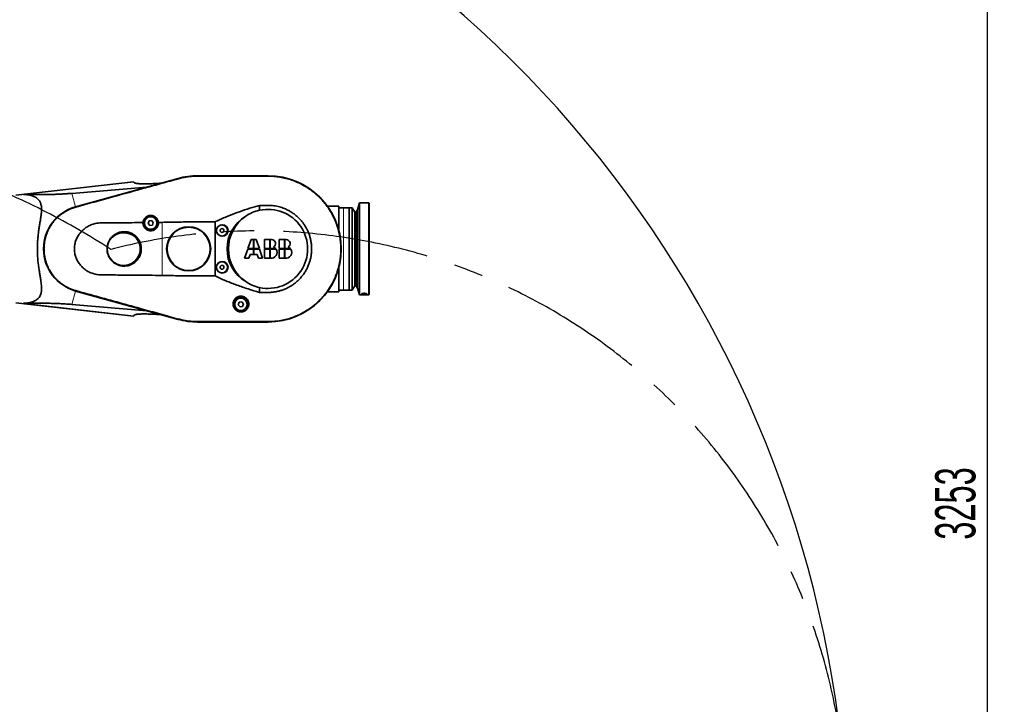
# Model space of a CAD drawing. Header units: millimetres. Extents: x 0 to 14900, y 0 to 10500.
# Tile 22 of 47: x 4426 to 6565, y 6582 to 8070. Entities that reach past the tile are written whole.
import ezdxf

# ---------------------------------------------------------------- set-up
doc = ezdxf.new("R2010")
doc.units = ezdxf.units.MM
doc.header["$LTSCALE"] = 25
doc.linetypes.add('CENTERX2', pattern=[20.32, 12.7, -2.54, 2.54, -2.54])
doc.layers.add('THICK_LINE', color=7, linetype='Continuous')
doc.styles.add('SLDTEXTSTYLE0', font='TXT', dxfattribs={"width": 0.605})
doc.dimstyles.new('SLDDIMSTYLE0', dxfattribs={"dimtxt": 87.5, "dimasz": 87.5, "dimexe": 0, "dimexo": 0.0625, "dimgap": 21.875, "dimtad": 1, "dimdec": 0, "dimrnd": 1e-09, "dimzin": 12, "dimdsep": 46, "dimtxsty": 'SLDTEXTSTYLE0', "dimsah": 1, "dimcen": 0.09, "dimadec": 0, "dimazin": 3, "dimtfac": 1, "dimtofl": 0, "dimtmove": 0, "dimatfit": 3, "dimfxl": 1, "dimfrac": 2, "dimtolj": 1, "dimtzin": 12, "dimarcsym": 0})

# ---------------------------------------------------------------- blocks, each defined once
blk = doc.blocks.new('_D_4')
at = {"layer": 'THICK_LINE'}
for p, q in [((3803.2, 8699.6), (6565.4, 8699.6)), ((6527.9, 8699.6), (6527.9, 5446.8)), ((3804.1, 5446.8), (6565.4, 5446.8))]:
    blk.add_line(p, q, dxfattribs=at)
for points in [[(6527.9, 8699.6), (6515.4, 8612.1), (6540.4, 8612.1)], [(6527.9, 5446.8), (6540.4, 5534.3), (6515.4, 5534.3)]]:
    blk.add_solid(points, dxfattribs=at)
at = {"layer": 'THICK_LINE', "insert": (6415.1, 6939.5), "char_height": 87.5, "attachment_point": 1, "rotation": 90, "style": 'SLDTEXTSTYLE0'}
blk.add_mtext('3253', dxfattribs=at)

msp = doc.modelspace()

# ---------------------------------------------------------------- linework, layer by layer
at = {"color": 7, "linetype": 'Continuous', "lineweight": 35}
for p, q in [((4770.2219845, 7724.9883208), (4547.6100112, 7663.3117504)), ((4770.2499561, 7724.8873618), (4547.6379828, 7663.2107913)), ((4965.6750509, 7730.7605911), (4812.6750509, 7730.7605911)), ((4965.6750509, 7730.6558288), (4812.6750509, 7730.6558288)), ((4673.4248723, 7717.8996026), (4417.6750509, 7688.7605911)), ((4539.5176672, 7692.5198057), (4702.1320083, 7706.1234046)), ((4673.4248723, 7717.8996026), (4674.0157415, 7717.0557539)), ((4674.0157415, 7717.0557539), (4674.8124544, 7715.9179299)), ((4946.8145857, 7655.6669845), (4946.8145857, 7666.3925744)), ((5119.6750509, 7664.7605911), (5094.6401624, 7664.7605911)), ((5119.6750509, 7664.7605911), (5119.6750509, 7618.3116383)), ((5129.6750509, 7661.2605911), (5119.6750509, 7661.2605911)), ((5141.6750509, 7661.2605911), (5129.6750509, 7661.2605911)), ((5141.6750509, 7661.2605911), (5141.6750509, 7482.2605911)), ((5148.7750509, 7661.2605911), (5142.1750509, 7661.2605911)), ((5142.1750509, 7661.2605911), (5142.1750509, 7482.2605911)), ((5154.3632862, 7651.7605911), (5148.7750509, 7661.2605911)), ((5148.7750509, 7661.2605911), (5148.7750509, 7482.2605911)), ((5164.1750509, 7671.7605911), (5160.2173523, 7656.9902588)), ((5184.6750509, 7671.7605911), (5164.1750509, 7671.7605911)), ((5164.1750509, 7671.7605911), (5164.1750509, 7471.7605911)), ((5185.6750509, 7670.7605911), (5184.6750509, 7671.7605911)), ((5184.6750509, 7471.7605911), (5184.6750509, 7671.7605911)), ((5185.6750509, 7670.7605911), (5185.6750509, 7472.7605911)), ((5142.1750509, 7651.7605911), (5141.6750509, 7651.7605911)), ((5157.0750509, 7651.7605911), (5154.3632862, 7651.7605911)), ((5154.3632862, 7651.7605911), (5154.3632862, 7491.7605911)), ((5160.2173523, 7656.9902588), (5157.0750509, 7651.7605911)), ((5157.0750509, 7651.7605911), (5157.0750509, 7491.7605911)), ((5160.2173523, 7656.9902588), (5160.2173523, 7486.5309233)), ((4706.9636559, 7632.4831334), (4704.9893194, 7627.0576999)), ((4704.9893194, 7627.0576999), (4708.7007143, 7622.6351576)), ((4712.6493874, 7633.4860246), (4706.9636559, 7632.4831334)), ((4708.7007143, 7622.6351576), (4714.3864458, 7623.6380487)), ((4716.3607824, 7629.0634822), (4712.6493874, 7633.4860246)), ((4714.3864458, 7623.6380487), (4716.3607824, 7629.0634822)), ((4735.6750509, 7629.505683), (4727.4751051, 7629.3806811)), ((4850.6750509, 7630.5730439), (4850.6750509, 7512.9481382)), ((5117.707942, 7618.3116383), (5119.6750509, 7618.3116383)), ((5119.6750509, 7618.3116383), (5119.6750509, 7611.320672)), ((4928.6835509, 7591.8715911), (4921.8287494, 7572.2610911)), ((4933.7795509, 7591.8715911), (4928.6835509, 7591.8715911)), ((4933.7795509, 7572.2610911), (4933.7795509, 7591.8715911)), ((4934.7805509, 7591.8715911), (4934.7805509, 7572.2610911)), ((4939.8765509, 7591.8715911), (4934.7805509, 7591.8715911)), ((4946.7313523, 7572.2610911), (4939.8765509, 7591.8715911)), ((4958.1220509, 7591.8715911), (4958.1220509, 7572.2610911)), ((4969.2695509, 7591.8715911), (4958.1220509, 7591.8715911)), ((4969.2695509, 7572.2610911), (4969.2695509, 7591.8715911)), ((4973.4100509, 7591.8715911), (4970.2705509, 7591.8715911)), ((4970.2705509, 7591.8715911), (4970.2705509, 7572.2610911)), ((4989.8810509, 7591.8715911), (4989.8810509, 7572.2610911)), ((5001.0285509, 7591.8715911), (4989.8810509, 7591.8715911)), ((5001.0285509, 7572.2610911), (5001.0285509, 7591.8715911)), ((5002.0295509, 7591.8715911), (5002.0295509, 7572.2610911)), ((5005.1690509, 7591.8715911), (5002.0295509, 7591.8715911)), ((4921.4788523, 7571.2600911), (4914.6240509, 7551.6495911)), ((4933.7795509, 7571.2600911), (4921.4788523, 7571.2600911)), ((4921.8287494, 7572.2610911), (4933.7795509, 7572.2610911)), ((4923.7240509, 7551.6495911), (4926.586845, 7559.8395911)), ((4926.586845, 7559.8395911), (4933.7795509, 7559.8395911)), ((4933.7795509, 7559.8395911), (4933.7795509, 7571.2600911)), ((4934.7805509, 7572.2610911), (4946.7313523, 7572.2610911)), ((4934.7805509, 7571.2600911), (4934.7805509, 7559.8395911)), ((4947.0812494, 7571.2600911), (4934.7805509, 7571.2600911)), ((4934.7805509, 7559.8395911), (4941.9732567, 7559.8395911)), ((4941.9732567, 7559.8395911), (4944.8360509, 7551.6495911)), ((4953.9360509, 7551.6495911), (4947.0812494, 7571.2600911)), ((4958.1220509, 7572.2610911), (4969.2695509, 7572.2610911)), ((4958.1220509, 7571.2600911), (4958.1220509, 7551.6495911)), ((4969.2695509, 7571.2600911), (4958.1220509, 7571.2600911)), ((4969.2695509, 7551.6495911), (4969.2695509, 7571.2600911)), ((4970.2705509, 7572.2610911), (4982.3597361, 7572.2610911)), ((4970.2705509, 7571.2600911), (4970.2705509, 7551.6495911)), ((4983.1002265, 7571.2600911), (4970.2705509, 7571.2600911)), ((4989.8810509, 7572.2610911), (5001.0285509, 7572.2610911)), ((4989.8810509, 7571.2600911), (4989.8810509, 7551.6495911)), ((5001.0285509, 7571.2600911), (4989.8810509, 7571.2600911)), ((5001.0285509, 7551.6495911), (5001.0285509, 7571.2600911)), ((5002.0295509, 7572.2610911), (5014.1187361, 7572.2610911)), ((5002.0295509, 7571.2600911), (5002.0295509, 7551.6495911)), ((5014.8592265, 7571.2600911), (5002.0295509, 7571.2600911)), ((4914.6240509, 7551.6495911), (4923.7240509, 7551.6495911)), ((4944.8360509, 7551.6495911), (4953.9360509, 7551.6495911)), ((4958.1220509, 7551.6495911), (4969.2695509, 7551.6495911)), ((4989.8810509, 7551.6495911), (5001.0285509, 7551.6495911)), ((5119.6750509, 7532.2005102), (5119.6750509, 7525.2095438)), ((5119.6750509, 7525.2095438), (5117.707942, 7525.2095438)), ((5119.6750509, 7525.2095438), (5119.6750509, 7478.7605911)), ((5141.6750509, 7491.7605911), (5142.1750509, 7491.7605911)), ((5148.7750509, 7482.2605911), (5154.3632862, 7491.7605911)), ((5154.3632862, 7491.7605911), (5157.0750509, 7491.7605911)), ((5157.0750509, 7491.7605911), (5160.2173523, 7486.5309233)), ((4547.6100112, 7480.2094318), (4770.2219845, 7418.5328614)), ((4547.6379828, 7480.3103909), (4770.2499561, 7418.6338204)), ((4946.8145857, 7477.1258611), (4946.8145857, 7487.8541977)), ((5094.6401624, 7478.7605911), (5119.6750509, 7478.7605911)), ((5119.6750509, 7482.2605911), (5129.6750509, 7482.2605911)), ((5129.6750509, 7482.2605911), (5141.6750509, 7482.2605911)), ((5142.1750509, 7482.2605911), (5148.7750509, 7482.2605911)), ((5160.2173523, 7486.5309233), (5164.1750509, 7471.7605911)), ((5164.1750509, 7471.7605911), (5184.6750509, 7471.7605911)), ((5169.1750508, 7473.1320309), (5169.1750508, 7473.945831)), ((5184.6750509, 7471.7605911), (5185.6750509, 7472.7605911)), ((4417.6750509, 7454.7605911), (4673.4248723, 7425.6215796)), ((4702.1320083, 7437.3977775), (4539.5176672, 7451.0013765)), ((4902.9636559, 7455.6831334), (4900.9893194, 7450.2576999)), ((4900.9893194, 7450.2576999), (4904.7007143, 7445.8351576)), ((4908.6493874, 7456.6860246), (4902.9636559, 7455.6831334)), ((4904.7007143, 7445.8351576), (4910.3864458, 7446.8380487)), ((4912.3607824, 7452.2634822), (4908.6493874, 7456.6860246)), ((4910.3864458, 7446.8380487), (4912.3607824, 7452.2634822)), ((4674.0157415, 7426.4654283), (4673.4248723, 7425.6215796)), ((4674.8124544, 7427.6032523), (4674.0157415, 7426.4654283)), ((4812.6750509, 7412.8653534), (4965.6750509, 7412.8653534)), ((4812.6750509, 7412.7605911), (4965.6750509, 7412.7605911))]:
    msp.add_line(p, q, dxfattribs=at)
at = {"color": 8, "linetype": 'Continuous', "lineweight": 18}
for p, q in [((4770.4411552, 7724.1972584), (4770.2499561, 7724.8873618)), ((4812.6750509, 7729.9355978), (4812.6750509, 7730.6558288)), ((4965.6750509, 7729.9355978), (4965.6750509, 7730.6558288)), ((4674.0157415, 7717.0557539), (4434.3083096, 7689.9147475)), ((4539.5176672, 7692.5198057), (4547.6100112, 7663.3117504)), ((4547.8220239, 7662.5465236), (4547.6379828, 7663.2107913)), ((5129.6750509, 7482.2605911), (5129.6750509, 7661.2605911)), ((4735.6750509, 7514.0154991), (4735.6750509, 7629.505683)), ((4539.5176672, 7451.0013765), (4547.6100112, 7480.2094318)), ((4547.8220454, 7480.974736), (4547.6379828, 7480.3103909)), ((5169.1750508, 7473.1320309), (5170.8947597, 7474.828155)), ((5169.1750508, 7473.945831), (5169.6679587, 7474.4279677)), ((5178.461697, 7474.8218872), (5180.1750509, 7473.1320309)), ((5179.681444, 7474.4286513), (5180.175051, 7473.945831)), ((4674.0157415, 7426.4654283), (4434.3083096, 7453.6064346)), ((4770.4411043, 7419.32374), (4770.2499561, 7418.6338204)), ((4812.6750509, 7413.5855843), (4812.6750509, 7412.8653534)), ((4965.6750509, 7413.5855843), (4965.6750509, 7412.8653534))]:
    msp.add_line(p, q, dxfattribs=at)
at = {"color": 7, "linetype": 'Continuous', "lineweight": 35, "flags": 128}
msp.add_lwpolyline([(5180.1750509, 7473.1320309), (5180.1750509, 7473.223517), (5180.1750509, 7473.3179343), (5180.1750509, 7473.41528), (5180.1750509, 7473.5155513), (5180.1750509, 7473.6187452), (5180.1750509, 7473.7248585), (5180.1750509, 7473.8338882), (5180.175051, 7473.945831)], dxfattribs=at)
at = {"color": 7, "linetype": 'Continuous', "lineweight": 35}
for centre, radius in [((4710.6750509, 7628.0605911), 16.25), ((4710.6750509, 7628.0605911), 13.5), ((4793.1750509, 7571.7605911), 47.8480762), ((4793.1750509, 7571.7605911), 46.9820508), ((4865.6750509, 7611.7605911), 12), ((4865.6750509, 7611.7605911), 4.15), ((4865.6750509, 7531.7605911), 12), ((4865.6750509, 7531.7605911), 4.15), ((4906.6750509, 7451.2605911), 16.25), ((4906.6750509, 7451.2605911), 13.5)]:
    msp.add_circle(centre, radius, dxfattribs=at)
for centre, radius, start, end in [((4812.6750509, 7571.7605911), 159, 90, 105.4858518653), ((4812.6750509, 7571.7605911), 158.8952377, 90, 105.4858518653), ((4965.6750509, 7571.7605911), 159, 270, 90), ((4965.6750509, 7571.7605911), 158.8952377, 270, 90), ((4572.9750509, 7571.7605911), 95, 105.4858518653, 254.5141481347), ((4572.9750509, 7571.7605911), 94.8952377, 105.4858518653, 254.5141481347), ((4965.6750509, 7571.7605911), 86, 124.4396093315, 235.5603906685), ((4965.6750509, 7571.7605911), 86, 102.6683761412, 124.4396093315), ((4965.6750509, 7571.7605911), 86, 257.3316238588, 102.6683761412), ((4652.0750509, 7571.7605911), 36.0005553, 146.5157074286, 50.8998747), ((4652.6798101, 7567.8120631), 38.7964322, 115.8884353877, 142.1406747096), ((4652.0750509, 7571.7605911), 35.6343267, 59.1221916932, 138.2933904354), ((4652.0750509, 7571.7605911), 35, 79.5951959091, 117.8203862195), ((4652.6798101, 7567.8120631), 38.7964322, 55.274907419, 81.5271467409), ((4973.4100509, 7583.4085911), 8.463, 298.1922397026, 90), ((4972.5000509, 7564.1929929), 12.74, 39.2931764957, 67.3402419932), ((5005.1690509, 7583.4085911), 8.463, 298.1922397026, 90), ((5004.2590509, 7564.1929929), 12.74, 39.2931764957, 67.3402419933), ((4972.5000509, 7564.1929929), 12.74, 259.9213418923, 33.6912440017), ((5004.2590509, 7564.1929929), 12.74, 259.9213418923, 33.6912440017), ((4965.6750509, 7571.7605911), 86, 235.5603906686, 257.3316238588), ((4812.6750509, 7571.7605911), 159, 254.5141481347, 270), ((4812.6750509, 7571.7605911), 158.8952377, 254.5141481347, 270)]:
    msp.add_arc(centre, radius, start, end, dxfattribs=at)
msp.add_ellipse((4959.2181602, 7571.7605911), major_axis=(82.7070872, 0), ratio=0.9969479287, start_param=2.1059628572, end_param=4.1772224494, dxfattribs=at)
for centre in [(4866.1301253, 7611.7605911), (4866.1301253, 7531.7605911)]:
    msp.add_ellipse(centre, major_axis=(12.5599702, 0), ratio=0.9993434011, dxfattribs=at)
for points, knots in [([(4547.8220239, 7662.5465236), (4554.5100025, 7664.4007465), (4567.8861824, 7668.1092539), (4594.6338564, 7675.5345302), (4638.430391, 7687.6457307), (4687.3963068, 7701.2076492), (4734.8521124, 7714.334089), (4758.5783915, 7720.9096047), (4770.4411552, 7724.1972584)], [0, 0, 0, 0, 0.09013309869, 0.18026919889, 0.36052589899, 0.68026011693, 0.84013512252, 1, 1, 1, 1]), ([(4770.4411552, 7724.1972584), (4773.8533558, 7725.0728099), (4780.6935796, 7726.8279731), (4791.2041522, 7728.5752987), (4801.8800684, 7729.726097), (4809.0711538, 7729.8656561), (4812.6750509, 7729.9355978)], [0, 0, 0, 0, 0.2471365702, 0.4954191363, 0.747123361, 1, 1, 1, 1]), ([(4812.6750509, 7729.9355978), (4819.0499242, 7729.9344595), (4831.7999262, 7729.9321828), (4857.2998401, 7729.9377182), (4889.1749918, 7729.9335898), (4921.0508981, 7729.9395206), (4946.5505223, 7729.9289382), (4959.300534, 7729.9333781), (4965.6750509, 7729.9355978)], [0, 0, 0, 0, 0.1249973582, 0.24999972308, 0.49999815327, 0.7499965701, 0.8750078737, 1, 1, 1, 1]), ([(4965.6750509, 7729.9355978), (4970.0091892, 7729.8345365), (4978.6779069, 7729.6324036), (4991.6998129, 7727.9527159), (5004.6806501, 7725.2480348), (5017.4139547, 7721.4309342), (5029.7065694, 7716.5913042), (5041.514507, 7710.7776505), (5052.9036689, 7703.9354949), (5062.8101488, 7696.7809647), (5071.2913776, 7689.6459675), (5078.6873739, 7682.5920476), (5085.8270813, 7674.8239035), (5092.8260304, 7666.0749695), (5099.609486, 7656.2182294), (5105.9907424, 7645.1700224), (5111.6480276, 7633.164266), (5116.32577, 7620.5906469), (5119.90805, 7607.6930176), (5122.380029, 7594.5866304), (5123.7443911, 7581.3837846), (5123.996269, 7567.9694191), (5123.1067831, 7554.5971995), (5121.0967632, 7541.4122095), (5118.0142147, 7528.5032115), (5113.816418, 7515.7772396), (5108.556616, 7503.4683415), (5102.2994406, 7491.6905528), (5095.1179419, 7480.5293807), (5086.9355959, 7469.8982659), (5078.6328261, 7460.8271217), (5070.5354167, 7453.2022377), (5062.6729242, 7446.6730486), (5054.1304472, 7440.4814512), (5044.630057, 7434.5434161), (5034.0411055, 7428.9395601), (5022.3268516, 7423.8839591), (5009.7469217, 7419.6561824), (4996.7313937, 7416.4650467), (4984.9262251, 7414.6374843), (4974.5321943, 7413.7269635), (4968.6305541, 7413.6327605), (4965.6750509, 7413.5855843)], [0, 0, 0, 0, 0.02616651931, 0.05233570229, 0.07915405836, 0.10616529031, 0.13250475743, 0.15884425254, 0.18555336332, 0.21264524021, 0.23254360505, 0.25244197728, 0.27432424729, 0.29620650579, 0.32004771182, 0.34651296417, 0.37316324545, 0.40010020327, 0.42742982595, 0.45389731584, 0.48054996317, 0.50748936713, 0.53482155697, 0.5613795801, 0.58793761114, 0.61487493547, 0.6422049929, 0.66867016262, 0.69532036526, 0.72225730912, 0.74958698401, 0.76948440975, 0.78938182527, 0.81126314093, 0.83314446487, 0.85698457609, 0.88354219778, 0.91009984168, 0.93703668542, 0.96436665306, 0.98215505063, 1, 1, 1, 1]), ([(4733.3945615, 7714.7849651), (4731.0388632, 7714.6117881), (4726.3103596, 7714.2641765), (4719.4627207, 7713.8579308), (4712.815735, 7713.5371742), (4706.5280233, 7713.3182284), (4700.662432, 7713.199564), (4695.2277469, 7713.1817453), (4690.2145314, 7713.2710138), (4686.0766779, 7713.4590937), (4682.7731674, 7713.7227472), (4680.1806319, 7714.0369616), (4678.0205001, 7714.4295599), (4676.4284959, 7714.8825829), (4675.3269615, 7715.376956), (4674.9843153, 7715.7372282), (4674.8124544, 7715.9179299)], [0, 0, 0, 0, 0.07806913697, 0.15670520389, 0.23705459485, 0.31796999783, 0.39619482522, 0.47496096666, 0.55555036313, 0.63683394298, 0.69865067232, 0.76085982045, 0.82436684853, 0.88835141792, 0.94400047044, 1, 1, 1, 1]), ([(4434.3083096, 7689.9147475), (4438.610981, 7689.8631037), (4447.2167881, 7689.7598106), (4460.5928588, 7689.7062374), (4472.6995502, 7689.7590097), (4483.3958172, 7689.8881278), (4492.554294, 7690.0660637), (4502.0970128, 7690.3422588), (4512.0714246, 7690.7406549), (4521.6866151, 7691.245569), (4530.8354943, 7691.827571), (4536.6152853, 7692.2883971), (4539.5176672, 7692.5198057)], [0, 0, 0, 0, 0.1425752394, 0.285165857, 0.4276885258, 0.5154893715, 0.6035749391, 0.6915638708, 0.7792663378, 0.8667449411, 0.9330845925, 1, 1, 1, 1]), ([(4434.3083096, 7453.6064346), (4436.2409736, 7453.6709889), (4440.1189979, 7453.8005216), (4445.727799, 7454.5372414), (4451.1346423, 7455.7280879), (4456.0773345, 7457.4121479), (4460.489941, 7459.5824626), (4464.5885224, 7462.4168602), (4468.0258399, 7465.9537173), (4470.503253, 7469.9795068), (4472.0099059, 7473.8098556), (4472.9206956, 7477.5521074), (4473.470979, 7481.7348077), (4473.6202964, 7486.5780875), (4473.3391539, 7492.1390655), (4472.705789, 7498.0500086), (4471.7094939, 7505.0119789), (4470.3697422, 7513.1037698), (4468.7967529, 7522.4488208), (4467.2834206, 7532.2521854), (4465.9906329, 7542.3391209), (4465.0242007, 7552.5953919), (4464.442872, 7563.0058659), (4464.2929895, 7573.6348428), (4464.5940202, 7583.9979994), (4465.27796, 7593.9476105), (4466.2629273, 7603.4660889), (4467.5214719, 7612.8753515), (4468.9729785, 7622.1352987), (4470.4943735, 7631.1521226), (4471.93707, 7639.9221007), (4473.0911898, 7648.3672963), (4473.599373, 7655.2421274), (4473.530035, 7660.6310936), (4473.1332352, 7664.7366224), (4472.3388254, 7668.5706796), (4471.1315065, 7672.0882352), (4469.5071139, 7675.2471302), (4467.490776, 7678.0646952), (4465.0906887, 7680.546473), (4461.9372653, 7683.0263456), (4457.8896799, 7685.3271701), (4452.8665289, 7687.2838668), (4447.4107397, 7688.6761098), (4441.239424, 7689.6479734), (4436.7614081, 7689.8203293), (4434.3083096, 7689.9147475)], [0, 0, 0, 0, 0.023281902, 0.0467167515, 0.0702388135, 0.0939620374, 0.1155162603, 0.1370632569, 0.1633279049, 0.1848596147, 0.2023569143, 0.2178832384, 0.2334110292, 0.2527721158, 0.2722934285, 0.2920851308, 0.3119857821, 0.3390650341, 0.3663394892, 0.3941891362, 0.4222409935, 0.4494035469, 0.4767757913, 0.5048329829, 0.5331347, 0.5585327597, 0.5841022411, 0.6101834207, 0.6364316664, 0.6630157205, 0.6897795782, 0.717182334, 0.7448821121, 0.7609076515, 0.7769307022, 0.7932090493, 0.8094864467, 0.8255277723, 0.8415706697, 0.8578597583, 0.8741515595, 0.8978053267, 0.9218128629, 0.9459689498, 0.9704012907, 1, 1, 1, 1]), ([(4547.8220454, 7480.974736), (4545.1736703, 7481.7828701), (4539.9957151, 7483.3628888), (4532.5844088, 7486.549886), (4525.6729262, 7490.1797444), (4519.1143278, 7494.3610307), (4512.9415689, 7499.0429577), (4507.0759883, 7504.3123307), (4501.6211717, 7510.1103073), (4497.0815578, 7515.840757), (4493.367535, 7521.3186183), (4490.2715483, 7526.560988), (4487.4385242, 7532.1713781), (4484.8452291, 7538.3211938), (4482.5550936, 7545.0706107), (4480.6886128, 7552.4373298), (4479.3927614, 7560.2351703), (4478.750362, 7568.1996729), (4478.7882755, 7576.1718895), (4479.4963236, 7584.0833431), (4480.8547379, 7591.870099), (4482.8848758, 7599.5977161), (4485.5620619, 7607.116378), (4488.850917, 7614.3463216), (4492.7097247, 7621.2444789), (4497.1781111, 7627.8566964), (4501.779857, 7633.5541668), (4506.31303, 7638.3843566), (4510.7469706, 7642.5546736), (4515.5971925, 7646.549657), (4521.0259301, 7650.4289242), (4527.0292555, 7654.0991875), (4534.748341, 7658.0219334), (4541.7938411, 7660.794589), (4546.6233594, 7662.1981629), (4547.8220239, 7662.5465236)], [0, 0, 0, 0, 0.0338980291, 0.066275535, 0.0986531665, 0.1294372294, 0.1614428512, 0.1934484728, 0.2259086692, 0.258839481, 0.282882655, 0.3069258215, 0.3333664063, 0.3598069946, 0.3886146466, 0.4205872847, 0.4527835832, 0.4853263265, 0.5183435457, 0.5503142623, 0.5825086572, 0.6150494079, 0.6480645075, 0.6801466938, 0.712228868, 0.7447692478, 0.7777838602, 0.8018223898, 0.8258609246, 0.852296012, 0.8787310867, 0.9075325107, 0.938398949, 0.9847108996, 1, 1, 1, 1]), ([(4850.6750509, 7630.5730439), (4854.1170405, 7632.2430175), (4861.0012063, 7635.5830552), (4875.0416619, 7641.7189109), (4892.9025954, 7648.7904521), (4914.6953115, 7656.4439725), (4932.7144761, 7662.2196637), (4943.4634587, 7665.4008123), (4946.8145857, 7666.3925744)], [0, 0, 0, 0, 0.11165803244, 0.22332211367, 0.44728166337, 0.67247711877, 0.89789072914, 1, 1, 1, 1]), ([(4946.8145857, 7666.3925744), (4949.9784477, 7666.3995362), (4955.7299973, 7666.412192), (4964.0679034, 7666.4714506), (4971.3896333, 7666.266789), (4978.2438258, 7665.6229697), (4984.4044096, 7664.6012521), (4990.2847663, 7663.2080049), (4995.8984018, 7661.5142602), (5002.0365194, 7659.2336883), (5008.6174887, 7656.2233365), (5015.5371704, 7652.3321156), (5022.168015, 7647.8290714), (5028.3815721, 7642.7949418), (5034.1212444, 7637.2817193), (5039.3647408, 7631.3202293), (5044.1480719, 7624.8647268), (5048.363091, 7618.0360608), (5051.9564775, 7610.9166075), (5054.9316707, 7603.5611436), (5057.3058375, 7595.9002077), (5059.0104211, 7588.0908818), (5060.052211, 7580.1760695), (5060.4264392, 7572.2495077), (5060.1306432, 7564.2246947), (5059.1579495, 7556.2969546), (5057.5284367, 7548.5044402), (5055.258786, 7540.8904762), (5052.3216622, 7533.4055524), (5048.767477, 7526.2155792), (5044.6439076, 7519.407183), (5039.9869586, 7512.9799694), (5034.7474191, 7506.8913038), (5029.0093519, 7501.2838723), (5022.8557182, 7496.2143107), (5016.3386071, 7491.6923276), (5009.3919263, 7487.6888077), (5002.1484583, 7484.3038405), (4994.6758949, 7481.5562059), (4987.0145576, 7479.4428338), (4979.1092076, 7477.9543814), (4969.7051705, 7477.0419022), (4958.9166464, 7477.1023142), (4950.8497162, 7477.11801), (4946.8145857, 7477.1258611)], [0, 0, 0, 0, 0.02833671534, 0.05151300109, 0.07467994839, 0.09390418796, 0.11312563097, 0.13056026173, 0.14799476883, 0.165609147, 0.18917056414, 0.21273196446, 0.23662988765, 0.26087378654, 0.28426847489, 0.30782769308, 0.33189864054, 0.35614439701, 0.379611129, 0.40324202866, 0.42712617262, 0.45135896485, 0.47474336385, 0.49854510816, 0.5223468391, 0.5465809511, 0.56999297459, 0.59356823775, 0.61765655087, 0.64192151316, 0.66531257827, 0.68886553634, 0.71292848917, 0.73716947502, 0.76063201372, 0.78425645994, 0.80813266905, 0.83235655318, 0.85577633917, 0.87935873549, 0.90345671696, 0.92773679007, 0.96385347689, 1, 1, 1, 1]), ([(4727.4751051, 7629.3806811), (4727.4379242, 7629.6984183), (4727.3258761, 7630.6559484), (4727.0459863, 7631.9151132), (4726.6138744, 7633.3143114), (4726.1300394, 7634.5473987), (4725.4534757, 7635.9028822), (4724.6448805, 7637.2105117), (4723.7196868, 7638.4371955), (4722.6912575, 7639.5694427), (4721.5628782, 7640.6068503), (4720.3187693, 7641.5554803), (4719.0097679, 7642.3712595), (4717.6606711, 7643.0508715), (4716.2797219, 7643.6019575), (4714.8231321, 7644.0376384), (4713.3740882, 7644.3302846), (4711.5013662, 7644.543691), (4709.6491136, 7644.5289474), (4707.8543496, 7644.2909031), (4706.1570847, 7643.9285014), (4704.5483386, 7643.3904398), (4703.0278248, 7642.6839908), (4701.5714825, 7641.8714743), (4700.2246142, 7640.9113388), (4698.9847836, 7639.8060416), (4697.793131, 7638.5720819), (4696.7416647, 7637.1948261), (4695.8412531, 7635.6855614), (4695.2356882, 7634.4563998), (4694.718643, 7633.1422568), (4694.3134924, 7631.7812654), (4694.0173676, 7630.3957415), (4693.9191991, 7629.460097), (4693.8707456, 7628.9982862)], [0, 0, 0, 0, 0.01969526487, 0.05935347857, 0.07933209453, 0.11003509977, 0.14095047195, 0.17254341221, 0.20437484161, 0.23486793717, 0.26558866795, 0.29705895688, 0.32880348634, 0.3574594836, 0.38634602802, 0.41600301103, 0.44594555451, 0.47176446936, 0.52442263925, 0.55134959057, 0.57521548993, 0.62376316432, 0.64849436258, 0.6724970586, 0.72121413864, 0.74595997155, 0.77204869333, 0.82495144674, 0.8517957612, 0.88105529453, 0.91049096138, 0.94046313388, 0.97061408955, 1, 1, 1, 1]), ([(4693.8707456, 7628.9982862), (4691.720202, 7628.9768073), (4673.4867605, 7628.7946981), (4648.7075932, 7628.6112116), (4622.8287538, 7628.4211233), (4609.7480465, 7628.3748112), (4601.5884535, 7628.3934209), (4595.0711271, 7627.8754053), (4590.2524545, 7626.8168208), (4585.4233843, 7625.5637305), (4580.7590917, 7623.8275933), (4576.2880235, 7621.748625), (4572.0129681, 7619.3300627), (4567.9009251, 7616.5446989), (4564.0034999, 7613.3833617), (4560.3639045, 7609.8818329), (4557.0041707, 7606.0287783), (4553.9559342, 7601.8383088), (4551.3438865, 7597.467064), (4549.1821952, 7592.9892868), (4547.4474243, 7588.4288982), (4546.1102792, 7583.6648804), (4545.2377588, 7578.8924331), (4544.8150246, 7574.1987874), (4544.8028721, 7569.6194542), (4545.1940254, 7565.0101909), (4545.9751291, 7560.5168965), (4547.1146005, 7556.190055), (4548.5652918, 7552.0520906), (4550.3498329, 7548.0228488), (4552.4750217, 7544.0852446), (4554.9337231, 7540.2820638), (4557.7338988, 7536.6169071), (4560.8499642, 7533.1512602), (4564.2892786, 7529.8952466), (4568.0234582, 7526.8891413), (4572.0635598, 7524.1632335), (4576.350759, 7521.7373808), (4580.8261219, 7519.6405356), (4585.4848978, 7518.0229423), (4590.2409677, 7516.711455), (4595.123871, 7515.6168063), (4601.7139833, 7515.1360669), (4609.8798026, 7515.1423042), (4622.8450892, 7515.1019577), (4645.5546353, 7514.9316046), (4674.6392796, 7514.7180982), (4706.8490183, 7514.3971745), (4726.0656995, 7514.1427332), (4735.6750509, 7514.0154991)], [0, 0, 0, 0, 0.0159831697, 0.135513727, 0.1842085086, 0.2085590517, 0.2329125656, 0.2449809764, 0.257176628, 0.2696231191, 0.2821534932, 0.2942181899, 0.3063569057, 0.3187366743, 0.3312046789, 0.3437199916, 0.3563298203, 0.3692414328, 0.3822591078, 0.3941809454, 0.406192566, 0.4184999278, 0.4309149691, 0.4421941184, 0.4534732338, 0.464895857, 0.4765224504, 0.4873217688, 0.4981214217, 0.5090953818, 0.5200696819, 0.5313876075, 0.5427767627, 0.5543873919, 0.566073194, 0.5780368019, 0.5900817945, 0.6023683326, 0.6147342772, 0.6268764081, 0.6390840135, 0.6515172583, 0.6640884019, 0.688212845, 0.7123493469, 0.7606221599, 0.8572078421, 0.9285964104, 1, 1, 1, 1]), ([(4693.8707456, 7628.9982862), (4693.8575164, 7628.629501), (4693.8175504, 7627.515384), (4693.9402002, 7626.0222728), (4694.2177374, 7624.4582986), (4694.5445737, 7623.1874156), (4695.00861, 7621.8524464), (4695.5904817, 7620.5457147), (4696.2802851, 7619.296294), (4697.0671616, 7618.1180339), (4697.9469775, 7617.011918), (4698.9285092, 7615.9714683), (4699.9929635, 7615.0208397), (4701.1254714, 7614.1695071), (4702.321772, 7613.4170355), (4703.5924794, 7612.7601856), (4705.3466888, 7612.035801), (4707.1832794, 7611.5370727), (4709.0594006, 7611.274089), (4710.9510273, 7611.1714902), (4712.848874, 7611.3089477), (4714.7060255, 7611.6818538), (4716.5247738, 7612.2112101), (4718.269971, 7612.9690987), (4719.8988812, 7613.9356445), (4721.4399086, 7615.0371512), (4722.8359671, 7616.3299821), (4724.0532753, 7617.7812604), (4725.1431302, 7619.3308942), (4726.0324881, 7621.0131466), (4726.7018454, 7622.7858487), (4727.1949978, 7624.5403588), (4727.5626252, 7626.7513908), (4727.5044547, 7628.4989546), (4727.4751051, 7629.3806811)], [0, 0, 0, 0, 0.0200717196, 0.0606375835, 0.0811588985, 0.1064596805, 0.1319361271, 0.1579666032, 0.1841885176, 0.2094896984, 0.2349665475, 0.2609974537, 0.2872198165, 0.312520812, 0.3379974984, 0.364028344, 0.3902506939, 0.4411641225, 0.4670069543, 0.4932266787, 0.5441317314, 0.569970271, 0.5961855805, 0.6470856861, 0.6729216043, 0.6991341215, 0.7500372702, 0.7758746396, 0.8020885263, 0.8530010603, 0.8788431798, 0.9050618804, 0.9520993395, 1, 1, 1, 1]), ([(4735.6750509, 7629.505683), (4746.7822002, 7629.6991141), (4768.9965892, 7630.0859778), (4807.3286197, 7630.7114552), (4834.5564698, 7630.6245128), (4850.6750509, 7630.5730439)], [0, 0, 0, 0, 0.2897767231, 0.5795558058, 1, 1, 1, 1]), ([(4690.210342, 7571.7605911), (4690.1844342, 7570.7000153), (4690.1324312, 7568.5711904), (4689.7083187, 7565.3729312), (4689.0216826, 7562.1820508), (4688.0622093, 7559.0919217), (4686.8618323, 7556.1385437), (4685.4340425, 7553.3238927), (4683.7536365, 7550.6075138), (4681.8523958, 7548.0538), (4679.0555862, 7544.8942104), (4675.8705524, 7542.1009486), (4672.3756072, 7539.7519758), (4668.7046275, 7537.7122426), (4664.7929324, 7536.146027), (4660.7369827, 7535.0984224), (4656.6170347, 7534.3986022), (4652.4274428, 7534.2220039), (4648.270807, 7534.5784617), (4644.1630555, 7535.2828521), (4640.1596238, 7536.5023151), (4636.3590311, 7538.2125201), (4632.7124991, 7540.2372307), (4629.3309912, 7542.7154252), (4626.300416, 7545.5912864), (4623.5156139, 7548.7171082), (4621.1297738, 7552.186888), (4619.207535, 7555.9176649), (4617.6005854, 7559.8046082), (4616.485635, 7563.886028), (4615.8975429, 7568.0598027), (4615.66056, 7572.2739802), (4615.9544906, 7576.5077866), (4616.7784862, 7580.6511762), (4617.6531002, 7583.6878665), (4618.7741576, 7586.6344417), (4620.1557967, 7589.5101179), (4621.7740629, 7592.2492916), (4624.2190085, 7595.6882384), (4627.0894196, 7598.805656), (4630.3160632, 7601.5155399), (4633.7534119, 7603.9384393), (4637.4828509, 7605.916125), (4641.4119642, 7607.3921435), (4645.4424121, 7608.5281182), (4649.5989708, 7609.149461), (4653.778429, 7609.2347453), (4657.9430323, 7608.9677179), (4662.0571944, 7608.176348), (4666.0192987, 7606.8745934), (4669.8571331, 7605.2449871), (4673.4773058, 7603.1377253), (4676.7894108, 7600.5990569), (4679.8817608, 7597.7880139), (4682.6131831, 7594.5951566), (4684.9124746, 7591.094731), (4686.915431, 7587.4054746), (4688.4532839, 7583.4712364), (4689.526447, 7579.166404), (4690.0977714, 7575.5871032), (4690.1726896, 7573.0404774), (4690.210342, 7571.7605911)], [0, 0, 0, 0, 0.0135629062, 0.0272239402, 0.0411953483, 0.0552742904, 0.0685574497, 0.0819332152, 0.0956017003, 0.109371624, 0.122610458, 0.149541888, 0.1632676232, 0.1764396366, 0.2032347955, 0.2168906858, 0.2300051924, 0.2566813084, 0.2702749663, 0.283368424, 0.3099990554, 0.3235676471, 0.336684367, 0.363360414, 0.3769508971, 0.3901205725, 0.4169039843, 0.4305490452, 0.4437748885, 0.4706735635, 0.4843781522, 0.4976413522, 0.5246176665, 0.5383630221, 0.5516351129, 0.5649995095, 0.5786553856, 0.5924121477, 0.60566308, 0.6326178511, 0.6463546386, 0.6595581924, 0.6864174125, 0.7001059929, 0.7132510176, 0.7399904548, 0.7536173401, 0.7667190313, 0.7933681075, 0.806947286, 0.8200443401, 0.8466813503, 0.8602525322, 0.8733884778, 0.900102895, 0.9137124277, 0.926913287, 0.9537598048, 0.96743684, 0.983634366, 1, 1, 1, 1]), ([(4850.6750509, 7512.9481382), (4838.2614883, 7512.9215349), (4812.8872311, 7512.8671557), (4774.5525055, 7513.2840577), (4748.634619, 7513.7716775), (4735.6750509, 7514.0154991)], [0, 0, 0, 0, 0.32380783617, 0.66188761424, 1, 1, 1, 1]), ([(4946.8145857, 7477.1258611), (4938.6507588, 7479.5868335), (4922.3158123, 7484.5109765), (4898.0561304, 7492.8181254), (4878.0760848, 7500.5332481), (4862.2947819, 7507.3287546), (4854.5482002, 7511.075056), (4850.6750509, 7512.9481382)], [0, 0, 0, 0, 0.2491101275, 0.4984427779, 0.7488571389, 0.8744331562, 1, 1, 1, 1]), ([(4770.4411043, 7419.32374), (4763.7526975, 7421.1774259), (4750.3754977, 7424.8849048), (4723.6188342, 7432.2872133), (4691.6892439, 7441.1302604), (4654.5850543, 7451.400953), (4618.9976975, 7461.2475683), (4589.3375686, 7469.4552847), (4565.6173106, 7476.0411414), (4553.7537233, 7479.3302258), (4547.8220454, 7480.974736)], [0, 0, 0, 0, 0.090134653, 0.1802745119, 0.360551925, 0.5204092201, 0.6802673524, 0.8401167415, 0.9200599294, 1, 1, 1, 1]), ([(4904.0666512, 7468.7828989), (4903.6011204, 7468.700333), (4902.7171242, 7468.5435485), (4901.030277, 7468.0678033), (4899.4423845, 7467.4320158), (4897.9435179, 7466.6254052), (4896.491987, 7465.6995406), (4895.1559228, 7464.6166506), (4893.9455874, 7463.3900253), (4893.0919246, 7462.3812792), (4892.3083094, 7461.2936495), (4891.6131501, 7460.1504604), (4890.9936059, 7458.9256842), (4890.4639326, 7457.6275547), (4890.0341374, 7456.2563614), (4889.7206335, 7454.8539286), (4889.5201864, 7453.3879137), (4889.4467004, 7451.8707542), (4889.5134285, 7450.3049829), (4889.7249222, 7448.7401647), (4890.0884101, 7447.1669559), (4890.6105766, 7445.6025556), (4891.3031994, 7444.0514074), (4892.165626, 7442.5447297), (4893.120412, 7441.2140915), (4894.121055, 7440.0610172), (4895.1342752, 7439.0690354), (4896.2559189, 7438.1407021), (4897.4029607, 7437.3468235), (4898.9047258, 7436.4741494), (4900.450125, 7435.7856228), (4902.0871994, 7435.2679161), (4903.7800998, 7434.8691194), (4905.5415295, 7434.6603282), (4907.2671923, 7434.6582879), (4908.8910076, 7434.7748834), (4910.4406565, 7435.0477163), (4911.9342774, 7435.4709981), (4913.3882992, 7435.9909571), (4914.765041, 7436.6459298), (4916.0851095, 7437.4408249), (4917.0680268, 7438.129086), (4918.0228822, 7438.9051167), (4918.9157105, 7439.7432331), (4919.785719, 7440.6850069), (4920.6145443, 7441.7320548), (4921.3881929, 7442.8911923), (4922.0650502, 7444.1086896), (4922.6551107, 7445.408861), (4923.1447705, 7446.7849882), (4923.5233199, 7448.2389131), (4923.7748363, 7449.7335831), (4923.8986573, 7451.3250723), (4923.8689312, 7453.0030302), (4923.6559754, 7454.7678541), (4923.2505929, 7456.5435597), (4922.7140565, 7458.0895421), (4922.132942, 7459.3955551), (4921.7397587, 7460.1020809), (4921.5427498, 7460.4560936)], [0, 0, 0, 0, 0.0147414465, 0.0279925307, 0.0549169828, 0.068613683, 0.0824306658, 0.1104710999, 0.1247129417, 0.1397744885, 0.1549251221, 0.170339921, 0.1858393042, 0.2027146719, 0.2196886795, 0.2369565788, 0.2543194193, 0.2732594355, 0.2923152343, 0.311727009, 0.3312589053, 0.3516369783, 0.3721578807, 0.3931498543, 0.4143159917, 0.4305480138, 0.4468752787, 0.4635278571, 0.4803062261, 0.4937461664, 0.5210403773, 0.534941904, 0.5483856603, 0.5758354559, 0.5898945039, 0.6019456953, 0.6264585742, 0.6389421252, 0.651149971, 0.6759015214, 0.6884557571, 0.7023305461, 0.7162804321, 0.7304466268, 0.7446797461, 0.7611763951, 0.7777634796, 0.7946169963, 0.8115557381, 0.8297780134, 0.8481008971, 0.8667352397, 0.8854759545, 0.9066566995, 0.9280019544, 0.9498944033, 0.9719898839, 0.9859652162, 1, 1, 1, 1]), ([(4921.5427498, 7460.4560936), (4921.0412265, 7461.2295063), (4920.0384503, 7462.7759147), (4918.0121292, 7464.8342164), (4915.6100017, 7466.5847431), (4912.9392837, 7467.897125), (4910.1345233, 7468.7002425), (4907.1667686, 7469.0886331), (4905.1445818, 7468.8892046), (4904.0666512, 7468.7828989)], [0, 0, 0, 0, 0.1432994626, 0.2865216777, 0.4335867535, 0.5805639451, 0.7140958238, 0.8475982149, 1, 1, 1, 1]), ([(5180.175051, 7473.945831), (5180.1735369, 7473.9654156), (5180.1696826, 7474.0152682), (5180.1170469, 7474.1280763), (5179.9883781, 7474.2540625), (5179.7883365, 7474.3783538), (5179.6046145, 7474.4699912), (5179.3890962, 7474.5591059), (5179.1403134, 7474.6459823), (5178.7677295, 7474.7569869), (5178.3367758, 7474.859161), (5177.8580142, 7474.9490988), (5177.4739388, 7475.0101913), (5177.0696941, 7475.0637999), (5176.6468857, 7475.1094716), (5176.2057683, 7475.1467203), (5175.7520816, 7475.1746408), (5175.2910571, 7475.1928091), (5174.8236191, 7475.2011179), (5174.3496008, 7475.1992323), (5173.8776482, 7475.186921), (5173.4133317, 7475.1645129), (5172.9575184, 7475.132266), (5172.5085153, 7475.0898817), (5172.0772784, 7475.0382914), (5171.6687111, 7474.9785901), (5171.2831584, 7474.9113543), (5170.9175684, 7474.8359712), (5170.5830261, 7474.7546899), (5170.2826915, 7474.6690817), (5170.0159724, 7474.5798077), (5169.779765, 7474.4856934), (5169.5182605, 7474.3587915), (5169.3305527, 7474.2292285), (5169.2206529, 7474.1008019), (5169.1804612, 7474.0165435), (5169.1765334, 7473.9652082), (5169.1750508, 7473.945831)], [0, 0, 0, 0, 0.0165075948, 0.0420200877, 0.0935497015, 0.1196181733, 0.1451469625, 0.1708501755, 0.1967520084, 0.2230607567, 0.2752008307, 0.3016480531, 0.3284594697, 0.3550430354, 0.381805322, 0.4091262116, 0.4366381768, 0.4637700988, 0.4910874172, 0.5189883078, 0.5470905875, 0.5744498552, 0.6020000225, 0.6301557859, 0.6585225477, 0.6857101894, 0.7130914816, 0.7410911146, 0.7693078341, 0.7959612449, 0.822806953, 0.8502677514, 0.8779447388, 0.9301903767, 0.9567254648, 0.9836654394, 1, 1, 1, 1]), ([(5169.1750508, 7473.1320309), (5169.1975263, 7473.0734879), (5169.256277, 7472.9204568), (5169.8530498, 7472.7101083), (5171.0219019, 7472.5315698), (5172.6113128, 7472.4209443), (5174.456516, 7472.3783683), (5176.3531737, 7472.4052807), (5178.0681054, 7472.5049261), (5179.3683478, 7472.6800666), (5180.0720778, 7472.8991724), (5180.1452654, 7473.0646754), (5180.1750509, 7473.1320309)], [0, 0, 0, 0, 0.06382409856, 0.16683583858, 0.27099232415, 0.37763838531, 0.48693560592, 0.59797263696, 0.70924648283, 0.81912859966, 0.92638988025, 1, 1, 1, 1]), ([(4539.5176672, 7451.0013765), (4537.4983121, 7451.1647889), (4533.4592246, 7451.4916441), (4527.5463633, 7451.9028669), (4521.7461696, 7452.2624566), (4514.083312, 7452.6765975), (4504.7992134, 7453.0799999), (4494.1618354, 7453.410599), (4482.1642043, 7453.659862), (4468.9555116, 7453.7985252), (4455.8973921, 7453.8000068), (4444.3770675, 7453.7291065), (4437.6650533, 7453.6473312), (4434.3083096, 7453.6064346)], [0, 0, 0, 0, 0.046447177, 0.0929030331, 0.1401428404, 0.1873892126, 0.2843940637, 0.3815840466, 0.4787266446, 0.6280418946, 0.7773961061, 0.8886736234, 1, 1, 1, 1]), ([(4674.8124544, 7427.6032523), (4675.0018174, 7427.7980643), (4675.3819686, 7428.1891544), (4676.5964757, 7428.6984112), (4678.2850946, 7429.1484295), (4680.4576421, 7429.5235046), (4683.0494685, 7429.8243803), (4686.0333495, 7430.0536999), (4689.4256013, 7430.2148889), (4693.2924208, 7430.31228), (4697.626644, 7430.3395945), (4702.4446415, 7430.2916898), (4707.6151188, 7430.167726), (4713.5704946, 7429.9511848), (4719.965813, 7429.6360859), (4726.7459347, 7429.2262096), (4731.1784016, 7428.8995443), (4733.3945615, 7428.7362171)], [0, 0, 0, 0, 0.0605054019, 0.1214662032, 0.1838157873, 0.2466218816, 0.3071175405, 0.3679859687, 0.4299379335, 0.4922208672, 0.5597873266, 0.6277206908, 0.6967508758, 0.766140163, 0.8531781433, 0.9265915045, 1, 1, 1, 1]), ([(4812.6750509, 7413.5855843), (4809.1528725, 7413.6523877), (4802.0924066, 7413.7862999), (4791.4959807, 7414.9062814), (4780.9006588, 7416.6449541), (4773.93302, 7418.429429), (4770.4411043, 7419.32374)], [0, 0, 0, 0, 0.2471446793, 0.4954197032, 0.7471235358, 1, 1, 1, 1]), ([(4965.6750509, 7413.5855843), (4959.3002709, 7413.5870861), (4946.5502656, 7413.5900898), (4921.0504349, 7413.5829061), (4889.1750342, 7413.5871617), (4857.2998326, 7413.583514), (4831.7999264, 7413.5889954), (4819.049924, 7413.5867213), (4812.6750509, 7413.5855843)], [0, 0, 0, 0, 0.1249963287, 0.2500013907, 0.500000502, 0.749999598, 0.8750023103, 1, 1, 1, 1])]:
    msp.add_open_spline(points, degree=3, knots=knots, dxfattribs=at)
at = {"layer": 'THICK_LINE'}
msp.add_arc((3753.1750509, 6226.7605911), 2472.7916667, 5, 148.1109677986, dxfattribs=at)
at = {"layer": 'THICK_LINE', "linetype": 'CENTERX2'}
for centre, radius, start, end in [((3753.1750509, 6226.7605911), 1601.316885, 57.0676000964, 102.9321895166), ((4941.3447689, 6330.7119718), 1280.0833333, 5, 104.3663314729)]:
    msp.add_arc(centre, radius, start, end, dxfattribs=at)

# ---------------------------------------------------------------- dimensions: what is measured, and where the dimension line sits
at = {"layer": 'THICK_LINE'}
dim = msp.add_linear_dim(base=(6527.9300627, 5446.7605911), p1=(3753.1750509, 8699.5522578), p2=(3754.0676448, 5446.7605911), angle=90, dimstyle='SLDDIMSTYLE0', dxfattribs=at)
dim.commit()
dim.dimension.update_dxf_attribs({"geometry": '_D_4', "text_midpoint": (6527.9300627, 7073.1564244), "dimtype": 160})

doc.saveas('drawing.dxf')
